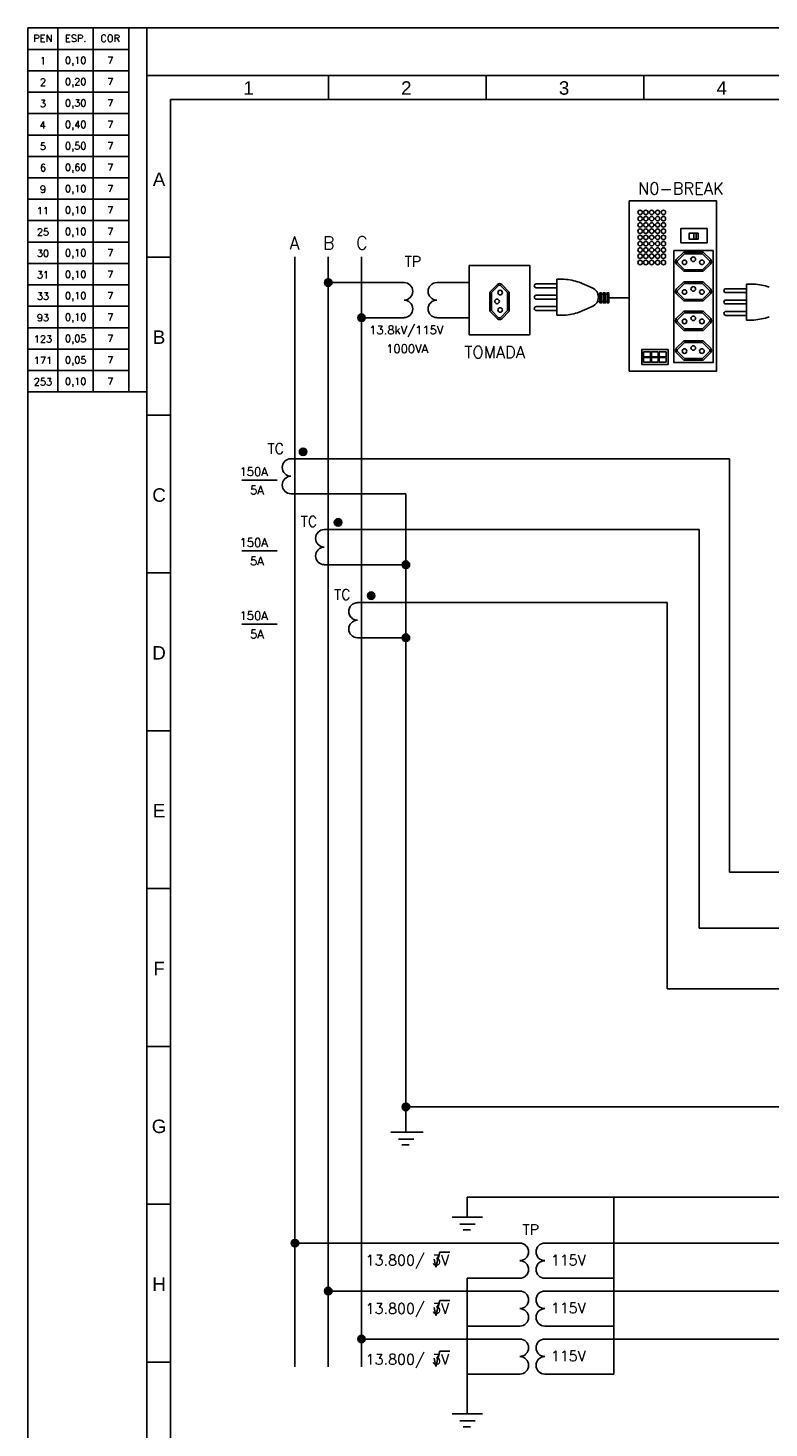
# Model space of a CAD drawing. Header units: millimetres. Extents: x 4701 to 5972, y 985 to 1750.
# Tile 3 of 9: x 4701 to 4856, y 1357 to 1651. Entities that reach past the tile are written whole.
import ezdxf
from ezdxf.enums import TextEntityAlignment as Align

# ---------------------------------------------------------------- set-up
doc = ezdxf.new("R2010")
doc.units = ezdxf.units.MM
for name, color, linetype in [('CT00035', 2, 'Continuous'), ('PEN1', 1, 'Continuous'), ('PEN2', 2, 'Continuous'), ('PEN3', 3, 'Continuous'), ('PEN4', 4, 'Continuous'), ('PEN6', 6, 'Continuous'), ('TEXTO 2', 2, 'Continuous'), ('TEXTO3', 3, 'Continuous')]:
    doc.layers.add(name, color=color, linetype=linetype)
doc.styles.add('ROMANS', font='romans.shx', dxfattribs={"height": 1.8})
doc.styles.add('SR-060', font='romans.shx', dxfattribs={"height": 0.15})
doc.styles.add('TEXTO STAHL', font='arial.ttf')

msp = doc.modelspace()

# ---------------------------------------------------------------- hatches: boundary and pattern name
at = {"layer": 'PEN3'}
h = msp.add_hatch(color=256, dxfattribs=at)
h.paths.add_polyline_path([(4763.78, 1598.56, 0.414214), (4763, 1597.77), (4763.78, 1597.77)])
h.paths.add_polyline_path([(4763.78, 1598.56), (4763.78, 1597.77), (4764.57, 1597.77, 0.414214)])
h.paths.add_polyline_path([(4764.57, 1597.77), (4763, 1597.77, 1)])
h = msp.add_hatch(color=256, dxfattribs=at)
h.paths.add_polyline_path([(4770.78, 1591.18, 0.414214), (4770, 1590.39), (4770.78, 1590.39)])
h.paths.add_polyline_path([(4770.78, 1591.18), (4770.78, 1590.39), (4771.57, 1590.39, 0.414214)])
h.paths.add_polyline_path([(4771.57, 1590.39), (4770, 1590.39, 1)])
h = msp.add_hatch(color=256, dxfattribs=at)
h.paths.add_polyline_path([(4758.49, 1562.98, 0.414214), (4757.7, 1562.19), (4758.49, 1562.19)])
h.paths.add_polyline_path([(4758.49, 1562.98), (4758.49, 1562.19), (4759.28, 1562.19, 0.414214)])
h.paths.add_polyline_path([(4759.28, 1562.19), (4757.7, 1562.19, 1)])
h = msp.add_hatch(color=256, dxfattribs=at)
h.paths.add_polyline_path([(4765.84, 1548.15, 0.414214), (4765.06, 1547.36), (4765.84, 1547.36)])
h.paths.add_polyline_path([(4765.84, 1548.15), (4765.84, 1547.36), (4766.63, 1547.36, 0.414214)])
h.paths.add_polyline_path([(4766.63, 1547.36), (4765.06, 1547.36, 1)])
h = msp.add_hatch(color=256, dxfattribs=at)
h.paths.add_polyline_path([(4780.11, 1539.26, 0.414214), (4779.32, 1538.47), (4780.11, 1538.47)])
h.paths.add_polyline_path([(4780.11, 1539.26), (4780.11, 1538.47), (4780.9, 1538.47, 0.414214)])
h.paths.add_polyline_path([(4780.9, 1538.47), (4779.32, 1538.47, 1)])
h = msp.add_hatch(color=256, dxfattribs=at)
h.paths.add_polyline_path([(4772.8, 1532.75, 0.414214), (4772.01, 1531.96), (4772.8, 1531.96)])
h.paths.add_polyline_path([(4772.8, 1532.75), (4772.8, 1531.96), (4773.59, 1531.96, 0.414214)])
h.paths.add_polyline_path([(4773.59, 1531.96), (4772.01, 1531.96, 1)])
h = msp.add_hatch(color=256, dxfattribs=at)
h.paths.add_polyline_path([(4780.11, 1523.9, 0.414214), (4779.32, 1523.11), (4780.11, 1523.11)])
h.paths.add_polyline_path([(4780.11, 1523.9), (4780.11, 1523.11), (4780.9, 1523.11, 0.414214)])
h.paths.add_polyline_path([(4780.9, 1523.11), (4779.32, 1523.11, 1)])
h = msp.add_hatch(color=256, dxfattribs=at)
h.paths.add_polyline_path([(4780.11, 1425.28, 0.414214), (4779.32, 1424.49), (4780.11, 1424.49)])
h.paths.add_polyline_path([(4780.11, 1425.28), (4780.11, 1424.49), (4780.9, 1424.49, 0.414214)])
h.paths.add_polyline_path([(4780.9, 1424.49), (4779.32, 1424.49, 1)])
h = msp.add_hatch(color=256, dxfattribs=at)
h.paths.add_polyline_path([(4756.78, 1396.66, 0.414214), (4756, 1395.87), (4756.78, 1395.87)])
h.paths.add_polyline_path([(4756.78, 1396.66), (4756.78, 1395.87), (4757.57, 1395.87, 0.414214)])
h.paths.add_polyline_path([(4757.57, 1395.87), (4756, 1395.87, 1)])
h = msp.add_hatch(color=256, dxfattribs=at)
h.paths.add_polyline_path([(4763.78, 1386.58, 0.414214), (4763, 1385.8), (4763.78, 1385.8)])
h.paths.add_polyline_path([(4763.78, 1386.58), (4763.78, 1385.8), (4764.57, 1385.8, 0.414214)])
h.paths.add_polyline_path([(4764.57, 1385.8), (4763, 1385.8, 1)])
h = msp.add_hatch(color=256, dxfattribs=at)
h.paths.add_polyline_path([(4770.78, 1376.51, 0.414214), (4770, 1375.72), (4770.78, 1375.72)])
h.paths.add_polyline_path([(4770.78, 1376.51), (4770.78, 1375.72), (4771.57, 1375.72, 0.414214)])
h.paths.add_polyline_path([(4771.57, 1375.72), (4770, 1375.72, 1)])

# ---------------------------------------------------------------- linework, layer by layer
at = {"layer": 'CT00035'}
for p, q in [((4786.08, 1392.52), (4786.37, 1390.82)), ((4786.37, 1390.82), (4787.22, 1393.98)), ((4787.22, 1393.98), (4789.34, 1393.98)), ((4786.37, 1380.63), (4787.22, 1383.8)), ((4787.22, 1383.8), (4789.34, 1383.8)), ((4786.08, 1382.33), (4786.37, 1380.63)), ((4786.08, 1371.67), (4786.37, 1369.97)), ((4786.37, 1369.97), (4787.22, 1373.13)), ((4787.22, 1373.13), (4789.34, 1373.13))]:
    msp.add_line(p, q, dxfattribs=at)
at = {"layer": 'Defpoints'}
for p, q in [((4700.64, 1615.29), (4700.64, 1651.28)), ((4700.64, 1651.28), (4725.64, 1651.28)), ((4706.89, 1651.28), (4706.89, 1574.8)), ((4714.38, 1574.8), (4714.38, 1651.28)), ((4721.87, 1651.28), (4721.87, 1574.8)), ((4725.64, 1651.28), (4725.64, 1574.8)), ((4700.64, 1646.78), (4721.64, 1646.78)), ((4700.64, 1646.78), (4717.96, 1646.78)), ((4700.64, 1642.28), (4721.64, 1642.28)), ((4700.64, 1637.78), (4721.64, 1637.78)), ((4700.64, 1633.28), (4721.64, 1633.28)), ((4700.64, 1628.78), (4721.64, 1628.78)), ((4700.64, 1624.29), (4721.64, 1624.29)), ((4700.64, 1619.79), (4721.64, 1619.79)), ((4700.64, 1615.29), (4721.64, 1615.29)), ((4700.64, 1610.79), (4721.64, 1610.79)), ((4700.64, 1606.29), (4721.64, 1606.29)), ((4700.64, 1601.79), (4721.64, 1601.79)), ((4700.64, 1597.29), (4721.64, 1597.29)), ((4700.64, 1592.79), (4721.64, 1592.79)), ((4700.64, 1588.29), (4721.64, 1588.29)), ((4700.64, 1583.79), (4721.64, 1583.79)), ((4700.64, 1579.3), (4721.64, 1579.3)), ((4700.64, 1574.8), (4725.64, 1574.8))]:
    msp.add_line(p, q, dxfattribs=at)
at = {"layer": 'PEN1'}
for p, q in [((4700.64, 1057.28), (4700.64, 1651.28)), ((4700.64, 1651.28), (5541.64, 1651.28)), ((4763.81, 1636.28), (4763.81, 1641.28)), ((4796.97, 1636.28), (4796.97, 1641.28)), ((4830.14, 1636.28), (4830.14, 1641.28)), ((4730.64, 1072.28), (4730.64, 1636.28)), ((5526.64, 1636.28), (4730.64, 1636.28)), ((4730.64, 1603.1), (4725.64, 1603.1)), ((4730.64, 1569.93), (4725.64, 1569.93)), ((4745.63, 1556.27), (4753.04, 1556.27)), ((4745.63, 1541.37), (4753.04, 1541.37)), ((4730.64, 1536.75), (4725.64, 1536.75)), ((4745.63, 1526), (4753.04, 1526)), ((4730.64, 1503.57), (4725.64, 1503.57)), ((4730.64, 1470.4), (4725.64, 1470.4)), ((4730.64, 1437.22), (4725.64, 1437.22)), ((4730.64, 1404.04), (4725.64, 1404.04)), ((4730.64, 1370.87), (4725.64, 1370.87))]:
    msp.add_line(p, q, dxfattribs=at)
at = {"layer": 'PEN1', "color": 1}
for p, q in [((4838.58, 1604.16), (4836.97, 1602.61)), ((4838.71, 1603.83), (4837.19, 1602.37)), ((4842.59, 1604.16), (4838.58, 1604.16)), ((4842.46, 1603.83), (4838.71, 1603.83)), ((4842.46, 1603.83), (4843.97, 1602.37)), ((4842.59, 1604.16), (4844.2, 1602.61)), ((4838.58, 1600.14), (4836.97, 1601.7)), ((4838.71, 1600.47), (4837.19, 1601.93)), ((4842.46, 1600.47), (4843.97, 1601.93)), ((4842.59, 1600.14), (4844.2, 1601.7)), ((4838.58, 1597.92), (4836.97, 1596.36)), ((4842.59, 1600.14), (4838.58, 1600.14)), ((4842.59, 1600.14), (4838.58, 1600.14)), ((4842.59, 1597.92), (4838.58, 1597.92)), ((4842.46, 1600.47), (4838.71, 1600.47)), ((4842.59, 1597.92), (4844.2, 1596.36)), ((4797.78, 1595.78), (4799.34, 1597.39)), ((4797.78, 1591.76), (4797.78, 1595.78)), ((4798.11, 1595.65), (4799.58, 1597.16)), ((4798.11, 1591.9), (4798.11, 1595.65)), ((4801.47, 1595.65), (4800.01, 1597.16)), ((4801.8, 1595.78), (4800.25, 1597.39)), ((4801.47, 1591.9), (4801.47, 1595.65)), ((4801.8, 1591.76), (4801.8, 1595.78)), ((4801.8, 1591.76), (4801.8, 1595.78)), ((4811.81, 1597.49), (4807.49, 1597.49)), ((4811.81, 1596.67), (4807.49, 1596.67)), ((4811.81, 1595.1), (4807.49, 1595.1)), ((4820.89, 1595.32), (4820.49, 1595.32)), ((4821.65, 1595.32), (4821.25, 1595.32)), ((4822.42, 1595.32), (4822.01, 1595.32)), ((4838.58, 1593.9), (4836.97, 1595.46)), ((4838.71, 1597.59), (4837.19, 1596.13)), ((4838.71, 1594.23), (4837.19, 1595.69)), ((4842.46, 1597.59), (4838.71, 1597.59)), ((4842.46, 1597.59), (4843.97, 1596.13)), ((4842.46, 1594.23), (4843.97, 1595.69)), ((4842.59, 1593.9), (4844.2, 1595.46)), ((4851.7, 1596.48), (4847.38, 1596.48)), ((4851.7, 1595.66), (4847.38, 1595.66)), ((4811.81, 1594.28), (4807.49, 1594.28)), ((4811.81, 1592.71), (4807.49, 1592.71)), ((4820.89, 1593.81), (4820.4, 1593.81)), ((4821.65, 1593.81), (4821.25, 1593.81)), ((4822.42, 1593.81), (4822.01, 1593.81)), ((4842.59, 1593.9), (4838.58, 1593.9)), ((4842.59, 1593.9), (4838.58, 1593.9)), ((4842.46, 1594.23), (4838.71, 1594.23)), ((4851.7, 1594.09), (4847.38, 1594.09)), ((4851.7, 1593.27), (4847.38, 1593.27)), ((4797.78, 1591.76), (4799.34, 1590.15)), ((4798.11, 1591.9), (4799.58, 1590.38)), ((4801.47, 1591.9), (4800.01, 1590.38)), ((4801.8, 1591.76), (4800.25, 1590.15)), ((4811.81, 1591.89), (4807.49, 1591.89)), ((4838.58, 1591.75), (4836.97, 1590.19)), ((4838.58, 1587.73), (4836.97, 1589.28)), ((4838.71, 1591.42), (4837.19, 1589.95)), ((4838.71, 1588.06), (4837.19, 1589.52)), ((4842.59, 1591.75), (4838.58, 1591.75)), ((4842.46, 1591.42), (4838.71, 1591.42)), ((4842.46, 1591.42), (4843.97, 1589.95)), ((4842.46, 1588.06), (4843.97, 1589.52)), ((4842.59, 1591.75), (4844.2, 1590.19)), ((4842.59, 1587.73), (4844.2, 1589.28)), ((4851.7, 1591.7), (4847.38, 1591.7)), ((4851.7, 1590.88), (4847.38, 1590.88)), ((4842.59, 1587.73), (4838.58, 1587.73)), ((4842.59, 1587.73), (4838.58, 1587.73)), ((4842.46, 1588.06), (4838.71, 1588.06)), ((4838.58, 1585.51), (4836.97, 1583.95)), ((4838.71, 1585.18), (4837.19, 1583.71)), ((4838.71, 1581.81), (4837.19, 1583.28)), ((4842.59, 1585.51), (4838.58, 1585.51)), ((4842.46, 1585.18), (4838.71, 1585.18)), ((4842.46, 1585.18), (4843.97, 1583.71)), ((4842.46, 1581.81), (4843.97, 1583.28)), ((4842.59, 1585.51), (4844.2, 1583.95)), ((4838.58, 1581.48), (4836.97, 1583.04)), ((4842.59, 1581.48), (4838.58, 1581.48)), ((4842.59, 1581.48), (4838.58, 1581.48)), ((4842.46, 1581.81), (4838.71, 1581.81)), ((4842.59, 1581.48), (4844.2, 1583.04))]:
    msp.add_line(p, q, dxfattribs=at)
for points in [[(4843.48, 1609.12), (4837.89, 1609.12), (4837.89, 1606.14), (4843.48, 1606.14)], [(4841.59, 1608.15), (4839.64, 1608.15), (4839.64, 1606.92), (4841.59, 1606.92)], [(4841.11, 1608.15), (4840.62, 1608.15), (4840.62, 1606.92), (4841.11, 1606.92)], [(4844.69, 1604.49), (4836.48, 1604.49), (4836.48, 1580.94), (4844.69, 1580.94)], [(4821.25, 1595.64), (4820.89, 1595.64), (4820.89, 1593.49), (4821.25, 1593.49)], [(4822.01, 1595.64), (4821.65, 1595.64), (4821.65, 1593.49), (4822.01, 1593.49)], [(4822.77, 1595.64), (4822.42, 1595.64), (4822.42, 1593.49), (4822.77, 1593.49)], [(4835.24, 1583.73), (4829.7, 1583.73), (4829.7, 1580.58), (4835.24, 1580.58)], [(4831.51, 1583.18), (4830.07, 1583.18), (4830.07, 1582.19), (4831.51, 1582.19)], [(4833.16, 1583.18), (4831.73, 1583.18), (4831.73, 1582.19), (4833.16, 1582.19)], [(4834.82, 1583.18), (4833.38, 1583.18), (4833.38, 1582.19), (4834.82, 1582.19)], [(4831.51, 1582.04), (4830.07, 1582.04), (4830.07, 1581.06), (4831.51, 1581.06)], [(4833.16, 1582.04), (4831.73, 1582.04), (4831.73, 1581.06), (4833.16, 1581.06)], [(4834.82, 1582.04), (4833.38, 1582.04), (4833.38, 1581.06), (4834.82, 1581.06)]]:
    msp.add_lwpolyline(points, close=True, dxfattribs=at)
for centre, radius in [((4829.36, 1612.52), 0.467), ((4830.55, 1612.52), 0.467), ((4831.78, 1612.52), 0.467), ((4833.03, 1612.52), 0.467), ((4834.26, 1612.52), 0.467), ((4829.36, 1611.21), 0.467), ((4829.36, 1609.89), 0.467), ((4830.55, 1611.21), 0.467), ((4830.55, 1609.89), 0.467), ((4831.78, 1611.21), 0.467), ((4831.78, 1609.89), 0.467), ((4833.03, 1611.21), 0.467), ((4833.03, 1609.89), 0.467), ((4834.26, 1611.21), 0.467), ((4834.26, 1609.89), 0.467), ((4829.36, 1608.57), 0.467), ((4829.36, 1607.26), 0.467), ((4830.55, 1608.57), 0.467), ((4830.55, 1607.26), 0.467), ((4831.78, 1608.57), 0.467), ((4831.78, 1607.26), 0.467), ((4833.03, 1608.57), 0.467), ((4833.03, 1607.26), 0.467), ((4834.26, 1608.57), 0.467), ((4834.26, 1607.26), 0.467), ((4829.36, 1605.94), 0.467), ((4829.36, 1604.62), 0.467), ((4829.36, 1603.31), 0.467), ((4830.55, 1605.94), 0.467), ((4830.55, 1604.62), 0.467), ((4830.55, 1603.31), 0.467), ((4831.78, 1605.94), 0.467), ((4831.78, 1604.62), 0.467), ((4831.78, 1603.31), 0.467), ((4833.03, 1605.94), 0.467), ((4833.03, 1604.62), 0.467), ((4833.03, 1603.31), 0.467), ((4834.26, 1605.94), 0.467), ((4834.26, 1604.62), 0.467), ((4834.26, 1603.31), 0.467), ((4829.36, 1601.99), 0.467), ((4830.55, 1601.99), 0.467), ((4831.78, 1601.99), 0.467), ((4833.03, 1601.99), 0.467), ((4834.26, 1601.99), 0.467), ((4838.7, 1602.03), 0.484), ((4840.54, 1602.68), 0.484), ((4842.35, 1602.03), 0.484), ((4799.92, 1595.66), 0.484), ((4838.7, 1595.79), 0.484), ((4840.54, 1596.43), 0.484), ((4842.35, 1595.79), 0.484), ((4799.27, 1593.82), 0.484), ((4799.92, 1592.01), 0.484), ((4838.7, 1589.61), 0.484), ((4840.54, 1590.26), 0.484), ((4842.35, 1589.61), 0.484), ((4838.7, 1583.37), 0.484), ((4840.54, 1584.02), 0.484), ((4842.35, 1583.37), 0.484)]:
    msp.add_circle(centre, radius, dxfattribs=at)
for centre, radius, start, end in [((4837.53, 1602.15), 0.725, 141.1271, 218.8729), ((4837.53, 1602.15), 0.395, 141.1271, 218.8729), ((4843.64, 1602.15), 0.395, 321.1271, 38.8729), ((4843.64, 1602.15), 0.725, 321.1271, 38.8729), ((4799.79, 1596.83), 0.725, 51.1271, 128.8729), ((4799.79, 1596.83), 0.395, 51.1271, 128.8729), ((4807.49, 1597.08), 0.408, 90, 270), ((4807.49, 1594.69), 0.408, 90, 270), ((4837.53, 1595.91), 0.725, 141.1271, 218.8729), ((4837.53, 1595.91), 0.395, 141.1271, 218.8729), ((4843.64, 1595.91), 0.395, 321.1271, 38.8729), ((4843.64, 1595.91), 0.725, 321.1271, 38.8729), ((4847.38, 1596.07), 0.408, 90, 270), ((4807.49, 1592.3), 0.408, 90, 270), ((4847.38, 1593.68), 0.408, 90, 270), ((4799.79, 1590.72), 0.725, 231.1271, 308.8729), ((4799.79, 1590.72), 0.395, 231.1271, 308.8729), ((4837.53, 1589.74), 0.725, 141.1271, 218.8729), ((4837.53, 1589.74), 0.395, 141.1271, 218.8729), ((4843.64, 1589.74), 0.395, 321.1271, 38.8729), ((4843.64, 1589.74), 0.725, 321.1271, 38.8729), ((4847.38, 1591.29), 0.408, 90, 270), ((4837.53, 1583.49), 0.725, 141.1271, 218.8729), ((4837.53, 1583.49), 0.395, 141.1271, 218.8729), ((4843.64, 1583.49), 0.395, 321.1271, 38.8729), ((4843.64, 1583.49), 0.725, 321.1271, 38.8729)]:
    msp.add_arc(centre, radius, start, end, dxfattribs=at)
at = {"layer": 'PEN2'}
for p, q in [((4811.81, 1598.48), (4811.81, 1590.9)), ((4811.81, 1598.48), (4813.4, 1598.48)), ((4816.57, 1597.83), (4819.27, 1596.63)), ((4851.7, 1597.47), (4851.7, 1589.89)), ((4851.7, 1597.47), (4853.3, 1597.47)), ((4816.57, 1591.55), (4819.27, 1592.75)), ((4811.81, 1590.9), (4813.4, 1590.9)), ((4851.7, 1589.89), (4853.3, 1589.89))]:
    msp.add_line(p, q, dxfattribs=at)
for centre, radius, start, end in [((4812.32, 1585.18), 13.35, 71.4662, 85.363), ((4818.5, 1594.69), 2.09, 291.4608, 68.5392), ((4852.22, 1584.16), 13.35, 71.4662, 85.363), ((4812.32, 1604.21), 13.35, 274.637, 288.5338), ((4852.22, 1603.2), 13.35, 274.637, 288.5338)]:
    msp.add_arc(centre, radius, start, end, dxfattribs=at)
at = {"layer": 'PEN3'}
for p, q in [((4777.2, 1597.77), (4763.78, 1597.77)), ((4779.72, 1597.77), (4777.2, 1597.77)), ((4786.62, 1597.77), (4789.15, 1597.77)), ((4789.15, 1597.77), (4793.43, 1597.77)), ((4777.2, 1590.39), (4770.78, 1590.39)), ((4779.72, 1590.39), (4777.2, 1590.39)), ((4786.62, 1590.39), (4789.15, 1590.39)), ((4789.15, 1590.39), (4793.43, 1590.39)), ((4755.94, 1560.75), (4758.46, 1560.75)), ((4755.94, 1560.75), (4758.46, 1560.75)), ((4757.2, 1560.75), (4848.14, 1560.75)), ((4848.14, 1473.82), (4848.14, 1560.75)), ((4755.94, 1553.37), (4758.46, 1553.37)), ((4758.46, 1553.37), (4780.11, 1553.37)), ((4780.11, 1419.18), (4780.11, 1553.37)), ((4762.94, 1545.85), (4765.46, 1545.85)), ((4765.46, 1545.85), (4841.78, 1545.85)), ((4841.78, 1462.09), (4841.78, 1545.85)), ((4762.94, 1538.47), (4765.46, 1538.47)), ((4765.46, 1538.47), (4780.11, 1538.47)), ((4769.94, 1530.49), (4772.46, 1530.49)), ((4769.94, 1530.49), (4772.46, 1530.49)), ((4772.46, 1530.49), (4835.03, 1530.49)), ((4835.03, 1449.3), (4835.03, 1530.49)), ((4769.94, 1523.11), (4772.46, 1523.11)), ((4772.46, 1523.11), (4780.11, 1523.11)), ((4932.24, 1473.82), (4848.14, 1473.82)), ((4932.24, 1462.09), (4841.78, 1462.09)), ((4932.24, 1449.3), (4835.03, 1449.3)), ((5003.94, 1424.49), (4780.11, 1424.49)), ((5128.78, 1405.52), (4793, 1405.52)), ((4793, 1405.52), (4793, 1401.32)), ((4823.84, 1368.34), (4823.84, 1405.52)), ((4804.06, 1395.87), (4756.78, 1395.87)), ((4809.32, 1395.87), (4811.84, 1395.87)), ((5136.15, 1395.87), (4811.84, 1395.87)), ((4804.06, 1388.49), (4793, 1388.49)), ((4793, 1388.49), (4793, 1359.96)), ((4809.32, 1388.49), (4823.84, 1388.49)), ((4804.06, 1385.8), (4763.78, 1385.8)), ((4809.32, 1385.8), (4811.84, 1385.8)), ((5143.52, 1385.8), (4811.84, 1385.8)), ((4804.06, 1378.42), (4793, 1378.42)), ((4809.32, 1378.42), (4823.84, 1378.42)), ((4804.06, 1375.72), (4770.78, 1375.72)), ((4809.32, 1375.72), (5151.19, 1375.72)), ((4804.06, 1368.34), (4793, 1368.34)), ((4809.32, 1368.34), (4823.84, 1368.34))]:
    msp.add_line(p, q, dxfattribs=at)
msp.add_lwpolyline([(4827.06, 1614.92), (4845.45, 1614.92), (4845.45, 1579.18), (4827.06, 1579.18)], close=True, dxfattribs=at)
for centre in [(4763.78, 1597.77), (4770.78, 1590.39), (4758.49, 1562.19), (4765.84, 1547.36), (4780.11, 1538.47), (4772.8, 1531.96), (4780.11, 1523.11), (4780.11, 1424.49), (4756.78, 1395.87), (4763.78, 1385.8), (4770.78, 1375.72)]:
    msp.add_circle(centre, 0.788, dxfattribs=at)
for centre, start, end in [((4779.72, 1595.92), 270, 90), ((4786.62, 1595.92), 90, 270), ((4779.72, 1592.24), 270, 90), ((4786.62, 1592.24), 90, 270), ((4755.94, 1558.91), 90, 270), ((4755.94, 1555.22), 90, 270), ((4762.94, 1544.01), 90, 270), ((4762.94, 1540.32), 90, 270), ((4769.94, 1528.64), 90, 270), ((4769.94, 1524.95), 90, 270), ((4804.06, 1394.03), 270, 90), ((4809.32, 1394.03), 90, 270), ((4804.06, 1390.34), 270, 90), ((4809.32, 1390.34), 90, 270), ((4804.06, 1383.95), 270, 90), ((4809.32, 1383.95), 90, 270), ((4804.06, 1380.26), 270, 90), ((4809.32, 1380.26), 90, 270), ((4804.06, 1373.88), 270, 90), ((4809.32, 1373.88), 90, 270), ((4804.06, 1370.19), 270, 90), ((4809.32, 1370.19), 90, 270)]:
    msp.add_arc(centre, 1.84, start, end, dxfattribs=at)
at = {"layer": 'PEN4'}
for p, q in [((4776.92, 1419.18), (4783.72, 1419.18)), ((4778.55, 1417.73), (4781.74, 1417.73)), ((4779.23, 1416.5), (4780.82, 1416.5)), ((4789.81, 1401.32), (4796.2, 1401.32)), ((4791.44, 1399.87), (4794.64, 1399.87)), ((4792.12, 1398.64), (4793.72, 1398.64)), ((4789.81, 1359.96), (4796.2, 1359.96)), ((4791.44, 1358.51), (4794.64, 1358.51)), ((4792.12, 1357.27), (4793.72, 1357.27))]:
    msp.add_line(p, q, dxfattribs=at)
at = {"layer": 'PEN6'}
for p, q in [((4725.64, 1067.28), (4725.64, 1641.28)), ((5531.64, 1641.28), (4725.64, 1641.28)), ((4756.78, 1603.18), (4756.78, 1369.89)), ((4763.78, 1603.18), (4763.78, 1369.89)), ((4770.78, 1603.18), (4770.78, 1369.89))]:
    msp.add_line(p, q, dxfattribs=at)
at = {"layer": 'TEXTO 2'}
msp.add_lwpolyline([(4793.41, 1601.35), (4806.18, 1601.35), (4806.18, 1586.81), (4793.41, 1586.81)], close=True, dxfattribs=at)
at = {"layer": 'TEXTO3'}
msp.add_line((4822.77, 1594.57), (4827.06, 1594.57), dxfattribs=at)

# ---------------------------------------------------------------- texts
at = {"layer": 'CT00035', "style": 'ROMANS'}
for s, p in [('TP', (4804.62, 1397.62)), ('13.800/ 3V ', (4771.64, 1391.2)), ('115V', (4810.57, 1391.2)), ('13.800/ 3V ', (4771.64, 1381.02)), ('115V', (4810.57, 1381.13)), ('13.800/ 3V ', (4771.64, 1370.35)), ('115V', (4810.57, 1371.05))]:
    msp.add_text(s, height=2.2, dxfattribs=at).set_placement(p)
at = {"layer": 'Defpoints', "style": 'SR-060'}
for s, p in [('PEN', (4703.75, 1649.1)), ('ESP.', (4710.68, 1649.1)), ('COR', (4717.93, 1649.1)), ('1', (4703.78, 1644.39)), ('0,10', (4710.68, 1644.5)), ('7', (4717.98, 1644.5)), ('2', (4703.78, 1639.89)), ('0,20', (4710.68, 1640)), ('7', (4717.98, 1640)), ('3', (4703.78, 1635.4)), ('0,30', (4710.68, 1635.5)), ('7', (4717.98, 1635.5)), ('4', (4703.74, 1630.9)), ('0,40', (4710.68, 1631)), ('7', (4717.98, 1631)), ('5', (4703.78, 1626.4)), ('0,50', (4710.68, 1626.5)), ('7', (4717.98, 1626.5)), ('6', (4703.81, 1621.9)), ('0,60', (4710.68, 1622)), ('7', (4717.98, 1622)), ('9', (4703.78, 1617.4)), ('0,10', (4710.68, 1617.51)), ('7', (4717.98, 1617.51)), ('11', (4703.78, 1612.9)), ('0,10', (4710.68, 1613.01)), ('7', (4717.98, 1613.01)), ('25', (4703.78, 1608.4)), ('0,10', (4710.68, 1608.51)), ('7', (4717.98, 1608.51)), ('30', (4703.78, 1603.9)), ('0,10', (4710.68, 1604.01)), ('7', (4717.98, 1604.01)), ('31', (4703.78, 1599.4)), ('0,10', (4710.68, 1599.51)), ('7', (4717.98, 1599.51)), ('33', (4703.78, 1594.91)), ('0,10', (4710.68, 1595.01)), ('7', (4717.98, 1595.01)), ('93', (4703.78, 1590.41)), ('0,10', (4710.68, 1590.51)), ('7', (4717.98, 1590.51)), ('123', (4703.78, 1585.91)), ('0,05', (4710.68, 1586.01)), ('7', (4717.98, 1586.01)), ('171', (4703.78, 1581.41)), ('0,05', (4710.68, 1581.51)), ('7', (4717.98, 1581.51)), ('253', (4703.78, 1576.91)), ('0,10', (4710.68, 1577.02)), ('7', (4717.98, 1577.02))]:
    msp.add_text(s, height=1.5, dxfattribs=at).set_placement(p, align=Align.MIDDLE_CENTER)
at = {"layer": 'PEN1', "style": 'TEXTO STAHL'}
for s, p in [('1', (4747.03, 1638.67)), ('2', (4780.2, 1638.67)), ('3', (4813.37, 1638.67)), ('4', (4846.53, 1638.67)), ('A', (4728.2, 1619.48)), ('B', (4728.2, 1586.3)), ('C', (4728.2, 1553.12)), ('D', (4728.2, 1519.95)), ('E', (4728.2, 1486.77)), ('F', (4728.2, 1453.6)), ('G', (4728.2, 1420.42)), ('H', (4728.2, 1387.24))]:
    msp.add_text(s, height=2.83, dxfattribs=at).set_placement(p, align=Align.MIDDLE_CENTER)
at = {"layer": 'PEN1', "style": 'ROMANS'}
for s, height, p in [('13.8kV/115V ', 1.7745, (4772.39, 1586.91)), ('1000VA', 1.774, (4775.96, 1582.97)), ('150A', 1.774, (4745.13, 1557.14)), ('5A', 1.774, (4747.33, 1553.25)), ('150A', 1.774, (4745.13, 1542.24)), ('5A', 1.774, (4747.33, 1538.35)), ('150A', 1.774, (4745.13, 1526.88)), ('5A', 1.774, (4747.33, 1522.98))]:
    msp.add_text(s, height=height, dxfattribs=at).set_placement(p)
at = {"layer": 'PEN3', "style": 'ROMANS'}
for s, height, p in [('N0-BREAK', 2.5, (4828.93, 1616.28)), ('TP', 2.2, (4779.84, 1601.11)), ('TOMADA', 2.5, (4792.39, 1581.89)), ('TC', 2.2, (4750.99, 1561.75)), ('TC', 2.2, (4757.98, 1546.46)), ('TC', 2.2, (4764.98, 1531.09))]:
    msp.add_text(s, height=height, dxfattribs=at).set_placement(p)
at = {"layer": 'PEN4', "style": 'ROMANS'}
for s, p in [('A', (4755.63, 1604.74)), ('B', (4762.63, 1604.74)), ('C', (4769.63, 1604.74))]:
    msp.add_text(s, height=2.73, dxfattribs=at).set_placement(p)

doc.saveas('drawing.dxf')
